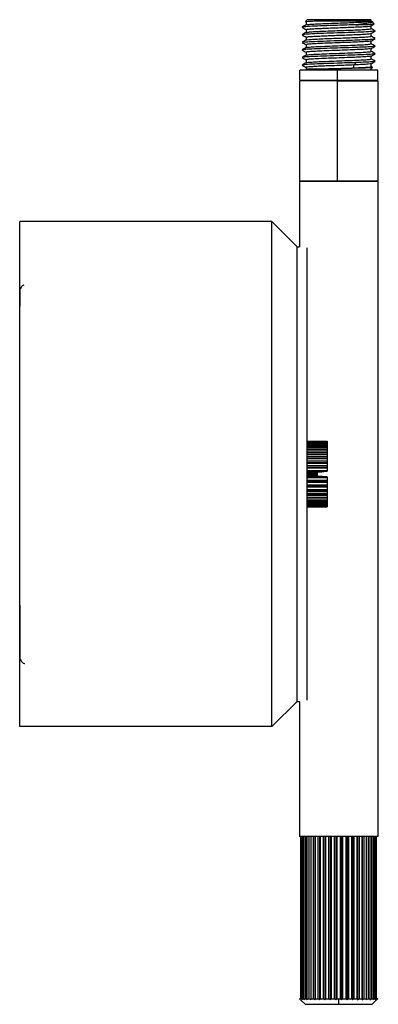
# Paper-space layout '_Izquierda' of a CAD drawing. Header units: millimetres. Extents: x -87 to 323, y -189 to 133.
# Tile 2 of 2: x 252 to 323, y -189 to 6. Entities that reach past the tile are written whole.
import ezdxf

# ---------------------------------------------------------------- set-up
doc = ezdxf.new("R2010")
doc.units = ezdxf.units.MM

psp = doc.layouts.new('_Izquierda')

# ---------------------------------------------------------------- linework, layer by layer
at = {"color": 7, "linetype": 'Continuous', "lineweight": 25}
for p, q in [((308.75, 6), (308.42, 5.67)), ((314.79, 5.8), (314.79, 6)), ((321.43, 5.82), (321.25, 6)), ((307.75, 4.5), (307.79, 4.49)), ((308.55, 5.55), (308.55, 4.98)), ((308.55, 4.05), (308.55, 3.48)), ((321.64, 5.6), (321.45, 5.72)), ((321.45, 4.22), (321.45, 4.79)), ((322.05, 5.2), (321.63, 5.62)), ((308.55, 2.55), (308.55, 1.98)), ((321.45, 2.72), (321.45, 3.29)), ((322.13, 3.77), (322.25, 3.75)), ((322.24, 2.27), (322.21, 2.27)), ((307.75, 0), (307.79, 0)), ((308.55, 1.05), (308.55, 0.48)), ((321.45, 1.22), (321.45, 1.79)), ((321.45, -0.28), (321.45, 0.29)), ((322.2, 0.77), (322.24, 0.77)), ((307.75, -1.5), (307.8, -1.5)), ((308.55, -0.45), (308.55, -1.02)), ((308.55, -1.95), (308.55, -2.52)), ((321.45, -1.78), (321.45, -1.21)), ((307.76, -3), (308.55, -3.46)), ((308.55, -3.45), (308.55, -3.8)), ((308.57, -3.82), (308.75, -4)), ((314.78, -3.71), (314.79, -4)), ((318.04, -3.54), (318.04, -2.96)), ((318.04, -3.54), (318.12, -3.64)), ((321.25, -4), (321.75, -3.5)), ((321.45, -3.28), (321.45, -2.71)), ((321.72, -3.43), (321.45, -3.27)), ((307.25, -4), (307.25, -6)), ((314.77, -6), (314.77, -4)), ((322.75, -6), (322.75, -4)), ((307.25, -6.1), (307.25, -39)), ((311.6, -6.1), (311.6, -6)), ((314.77, -26), (314.77, -6.1)), ((314.78, -6.1), (314.78, -6)), ((322.75, -6.1), (322.75, -155.79)), ((301.75, -34), (251.75, -34)), ((306.75, -39), (301.75, -34)), ((306.75, -39), (307.25, -39)), ((308.75, -77.5), (312.75, -77.5)), ((312.75, -77.55), (308.75, -77.55)), ((308.75, -77.6), (308.75, -77.55)), ((308.75, -77.6), (312.75, -77.6)), ((312.75, -77.74), (308.75, -77.74)), ((308.75, -77.85), (308.75, -77.74)), ((308.75, -77.85), (312.75, -77.85)), ((312.75, -77.55), (312.75, -77.56)), ((312.75, -77.74), (312.75, -77.85)), ((312.75, -78.07), (308.75, -78.07)), ((308.75, -78.23), (308.75, -78.07)), ((308.75, -78.23), (312.75, -78.23)), ((312.75, -78.53), (308.75, -78.53)), ((308.75, -78.73), (308.75, -78.53)), ((308.75, -78.73), (312.75, -78.73)), ((312.75, -79.11), (308.75, -79.11)), ((308.75, -79.36), (308.75, -79.11)), ((308.75, -79.36), (312.75, -79.36)), ((308.75, -80.09), (308.75, -79.81)), ((312.75, -79.81), (308.75, -79.81)), ((312.75, -78.07), (312.75, -78.23)), ((312.75, -78.53), (312.75, -78.73)), ((312.75, -79.11), (312.75, -79.36)), ((312.75, -79.81), (312.75, -80.06)), ((308.75, -80.06), (312.75, -80.06)), ((308.75, -80.09), (312.75, -80.09)), ((308.75, -80.91), (308.75, -80.59)), ((312.75, -80.59), (308.75, -80.59)), ((308.75, -80.84), (312.75, -80.84)), ((308.75, -80.91), (312.75, -80.91)), ((312.75, -81.46), (308.75, -81.46)), ((308.75, -81.69), (308.75, -81.46)), ((308.75, -81.69), (312.75, -81.69)), ((308.75, -81.8), (312.75, -81.8)), ((312.75, -80.59), (312.75, -80.91)), ((312.75, -81.46), (312.75, -81.8)), ((312.75, -82.38), (308.75, -82.38)), ((308.75, -82.59), (312.75, -82.59)), ((308.75, -82.73), (312.75, -82.73)), ((312.75, -83.33), (308.75, -83.33)), ((308.75, -83.53), (311.65, -83.53)), ((308.75, -83.7), (310.75, -83.7)), ((310.75, -83.6), (312.75, -83.44)), ((310.75, -83.7), (310.75, -83.6)), ((312.75, -82.38), (312.75, -82.73)), ((312.75, -83.33), (312.75, -83.44)), ((310.75, -84), (308.75, -84)), ((310.75, -84.3), (308.75, -84.3)), ((308.75, -84.47), (311.65, -84.47)), ((308.75, -84.67), (312.75, -84.67)), ((312.75, -85.27), (308.75, -85.27)), ((308.75, -85.41), (312.75, -85.41)), ((308.75, -85.62), (312.75, -85.62)), ((310.75, -84.4), (310.75, -84.3)), ((312.75, -84.56), (310.75, -84.4)), ((312.75, -84.56), (312.75, -84.67)), ((312.75, -85.27), (312.75, -85.62)), ((312.75, -86.2), (308.75, -86.2)), ((308.75, -86.31), (312.75, -86.31)), ((308.75, -86.54), (308.75, -86.31)), ((308.75, -86.54), (312.75, -86.54)), ((312.75, -87.09), (308.75, -87.09)), ((308.75, -87.41), (308.75, -87.09)), ((308.75, -87.16), (312.75, -87.16)), ((308.75, -87.41), (312.75, -87.41)), ((312.75, -86.2), (312.75, -86.54)), ((312.75, -87.09), (312.75, -87.41)), ((312.75, -87.91), (308.75, -87.91)), ((308.75, -88.19), (308.75, -87.91)), ((308.75, -87.94), (312.75, -87.94)), ((308.75, -88.19), (312.75, -88.19)), ((312.75, -88.64), (308.75, -88.64)), ((308.75, -88.89), (308.75, -88.64)), ((308.75, -88.89), (312.75, -88.89)), ((312.75, -89.27), (308.75, -89.27)), ((308.75, -89.47), (308.75, -89.27)), ((308.75, -89.47), (312.75, -89.47)), ((312.75, -87.94), (312.75, -88.19)), ((312.75, -88.64), (312.75, -88.89)), ((312.75, -89.27), (312.75, -89.47)), ((312.75, -89.77), (308.75, -89.77)), ((308.75, -89.93), (308.75, -89.77)), ((308.75, -89.93), (312.75, -89.93)), ((312.75, -90.15), (308.75, -90.15)), ((308.75, -90.26), (308.75, -90.15)), ((308.75, -90.26), (312.75, -90.26)), ((312.75, -90.4), (308.75, -90.4)), ((308.75, -90.45), (308.75, -90.4)), ((308.75, -90.45), (312.75, -90.45)), ((312.75, -90.5), (308.75, -90.5)), ((312.75, -89.77), (312.75, -89.93)), ((312.75, -90.15), (312.75, -90.26)), ((312.75, -90.44), (312.75, -90.45)), ((306.75, -129), (301.75, -134)), ((306.75, -129), (307.25, -129)), ((307.25, -129), (307.25, -155.79)), ((301.75, -134), (251.75, -134)), ((307.38, -155.79), (307.29, -155.79)), ((307.54, -187.89), (307.54, -155.79)), ((307.63, -155.79), (307.54, -155.79)), ((307.66, -155.79), (307.66, -187.89)), ((307.93, -187.89), (307.93, -155.79)), ((308.12, -155.79), (308.12, -187.89)), ((308.48, -187.89), (308.48, -155.79)), ((308.73, -155.79), (308.73, -187.89)), ((309.18, -187.89), (309.18, -155.79)), ((309.47, -155.79), (309.47, -187.89)), ((310, -187.89), (310, -155.79)), ((310.31, -155.79), (310.31, -188.11)), ((310.34, -155.79), (310.34, -187.89)), ((310.94, -187.89), (310.94, -155.79)), ((311.24, -155.79), (311.24, -188.11)), ((311.32, -155.79), (311.32, -187.89)), ((311.97, -187.89), (311.97, -155.79)), ((312.25, -155.79), (312.25, -188.11)), ((312.38, -155.79), (312.38, -187.89)), ((313.07, -187.89), (313.07, -155.79)), ((313.33, -155.79), (313.33, -188.11)), ((313.49, -155.79), (313.49, -187.89)), ((314.21, -187.89), (314.21, -155.79)), ((314.44, -155.79), (314.44, -188.11)), ((314.64, -155.79), (314.64, -187.89)), ((315.36, -187.89), (315.36, -155.79)), ((315.36, -155.79), (315.36, -155.79)), ((315.57, -155.79), (315.57, -188.11)), ((315.8, -155.79), (315.8, -187.89)), ((315.8, -155.79), (315.8, -155.79)), ((316.51, -187.89), (316.51, -155.79)), ((316.51, -155.79), (316.51, -155.79)), ((316.68, -155.79), (316.68, -188.11)), ((316.94, -155.79), (316.94, -187.89)), ((316.94, -155.79), (316.94, -155.79)), ((317.63, -187.89), (317.63, -155.79)), ((317.63, -155.79), (317.63, -155.79)), ((317.75, -155.79), (317.75, -188.11)), ((318.04, -155.79), (318.04, -187.89)), ((318.04, -155.79), (318.04, -155.79)), ((318.69, -187.89), (318.69, -155.79)), ((318.69, -155.79), (318.69, -155.79)), ((318.77, -155.79), (318.77, -188.11)), ((319.07, -155.79), (319.06, -155.79)), ((319.07, -155.79), (319.07, -187.89)), ((319.66, -187.89), (319.66, -155.79)), ((319.66, -155.79), (319.66, -155.79)), ((319.7, -155.79), (319.7, -188.11)), ((320, -155.79), (320, -187.89)), ((320, -155.79), (320, -155.79)), ((320.53, -187.89), (320.53, -155.79)), ((320.83, -155.79), (320.83, -187.89)), ((320.83, -155.79), (320.83, -155.79)), ((321.28, -187.89), (321.28, -155.79)), ((321.53, -155.79), (321.39, -155.79)), ((321.53, -155.79), (321.53, -187.89)), ((321.89, -187.89), (321.89, -155.79)), ((322.08, -155.79), (322.07, -155.79)), ((322.08, -155.79), (322.08, -187.89)), ((322.34, -187.89), (322.34, -155.79)), ((322.47, -155.79), (322.38, -155.79)), ((322.47, -155.79), (322.47, -187.89)), ((322.71, -155.79), (322.62, -155.79)), ((307.47, -188.11), (308.36, -189)), ((315, -187.89), (315, -189)), ((321.65, -189), (322.53, -188.11))]:
    psp.add_line(p, q, dxfattribs=at)
at = {"color": 7, "linetype": 'Continuous', "lineweight": 25, "flags": 128}
for points in [[(318.41, -2.5), (318.23, -2.73), (318.04, -2.96)], [(251.75, -109.93), (251.75, -112.22), (251.75, -114.07), (251.75, -115.72), (251.75, -117.13), (251.75, -118.52), (251.75, -119.42), (251.76, -119.99), (251.77, -120.43), (251.78, -120.55), (251.79, -120.63), (251.79, -120.65), (251.8, -120.66), (251.8, -120.66), (251.8, -120.66), (251.8, -120.67), (251.8, -120.67), (251.8, -120.67), (251.8, -120.67), (251.8, -120.68), (251.8, -120.68), (251.81, -120.69), (251.82, -120.7), (251.83, -120.71), (251.85, -120.7), (251.87, -120.71), (251.88, -120.72), (251.89, -120.73), (251.89, -120.74), (251.9, -120.74), (251.9, -120.75), (251.9, -120.75), (251.91, -120.76), (251.92, -120.77), (251.92, -120.79), (251.94, -120.82), (251.96, -120.86), (252.07, -121.05), (252.23, -121.26), (252.44, -121.41), (252.68, -121.49), (252.75, -121.49), (252.75, -121.49), (252.75, -121.49), (252.75, -121.49), (252.75, -121.49), (252.75, -121.49), (252.75, -121.49), (252.75, -121.49), (252.75, -121.49), (252.75, -121.49), (252.75, -121.49)]]:
    psp.add_lwpolyline(points, dxfattribs=at)
at = {"color": 7, "linetype": 'Continuous', "lineweight": 25}
for points, knots in [([(314.79, 6), (314.01, 6), (312.38, 6), (310.32, 6), (308.97, 6), (308.84, 6), (308.78, 6)], [0, 0, 0, 0, 0.244809, 0.509788, 0.774767, 1, 1, 1, 1]), ([(321.22, 6), (321.23, 6), (321.37, 6), (320.79, 6), (319.41, 6), (317.22, 6), (315.58, 6), (314.79, 6)], [0, 0, 0, 0, 0.018838, 0.254424, 0.509419, 0.764415, 1, 1, 1, 1]), ([(308.57, 4.99), (308.43, 4.91), (308.16, 4.75), (307.89, 4.6), (307.76, 4.52)], [0, 0, 0, 0, 0.499958, 1, 1, 1, 1]), ([(307.76, 4.5), (307.89, 4.42), (308.16, 4.27), (308.42, 4.11), (308.55, 4.04)], [0, 0, 0, 0, 0.510847, 1, 1, 1, 1]), ([(314.76, 4.88), (313.81, 4.84), (311.92, 4.78), (309.59, 4.69), (308.08, 4.6), (307.93, 4.55), (307.86, 4.52)], [0, 0, 0, 0, 0.265199, 0.530339, 0.795482, 1, 1, 1, 1]), ([(308.45, 5.64), (308.43, 5.64), (308.34, 5.66), (308.89, 5.7), (310.04, 5.75), (311.26, 5.78), (311.87, 5.8)], [0, 0, 0, 0, 0.061495, 0.376749, 0.689654, 1, 1, 1, 1]), ([(308.57, 4.98), (308.57, 4.99), (308.52, 5.01), (308.91, 5.05), (309.74, 5.12), (311.05, 5.19), (312.67, 5.26), (314.47, 5.33), (316.32, 5.39), (318.06, 5.46), (319.56, 5.53), (320.68, 5.6), (321.34, 5.66), (321.39, 5.7), (321.4, 5.72)], [0, 0, 0, 0, 0.002389, 0.094953, 0.18756, 0.280132, 0.372732, 0.465313, 0.557904, 0.650495, 0.743076, 0.835676, 0.928251, 1, 1, 1, 1]), ([(308.58, 4.05), (308.59, 4.06), (308.63, 4.1), (309.15, 4.15), (310.01, 4.21), (311.19, 4.27), (312.59, 4.33), (314.14, 4.39), (315.74, 4.45), (317.29, 4.51), (318.71, 4.57), (319.91, 4.62), (320.79, 4.68), (321.32, 4.74), (321.37, 4.77), (321.4, 4.78)], [0, 0, 0, 0, 0.06701, 0.146884, 0.22674, 0.306618, 0.386471, 0.466352, 0.546202, 0.626084, 0.705932, 0.785816, 0.865663, 0.945547, 1, 1, 1, 1]), ([(308.6, 3.48), (308.59, 3.49), (308.55, 3.51), (308.99, 3.56), (309.89, 3.63), (311.25, 3.7), (312.89, 3.77), (314.71, 3.83), (316.55, 3.9), (318.27, 3.97), (319.73, 4.04), (320.79, 4.11), (321.39, 4.17), (321.39, 4.2), (321.39, 4.22)], [0, 0, 0, 0, 0.014566, 0.106768, 0.198961, 0.291153, 0.383355, 0.475539, 0.567749, 0.659924, 0.752142, 0.844308, 0.936532, 1, 1, 1, 1]), ([(311.87, 5.8), (312.34, 5.8), (312.83, 5.8), (313.82, 5.8), (314.31, 5.8), (314.79, 5.8)], [0, 0, 0, 0, 0.5, 0.5, 1, 1, 1, 1]), ([(314.79, 5.8), (315.28, 5.8), (316.3, 5.8), (317.81, 5.8), (319.19, 5.8), (320.32, 5.8), (321.06, 5.8), (321.43, 5.8), (321.41, 5.8), (321.41, 5.8)], [0, 0, 0, 0, 0.143312, 0.296571, 0.455884, 0.616308, 0.772694, 0.920622, 1, 1, 1, 1]), ([(321.4, 5.69), (321.5, 5.66), (321.83, 5.56), (321.48, 5.4), (320.4, 5.2), (319.08, 5.07), (318.41, 5)], [0, 0, 0, 0, 0.124372, 0.408063, 0.699823, 1, 1, 1, 1]), ([(318.41, 5), (319.07, 5.02), (320.37, 5.05), (321.59, 5.1), (322.16, 5.14), (322.03, 5.16), (322.01, 5.16)], [0, 0, 0, 0, 0.305647, 0.609094, 0.910539, 1, 1, 1, 1]), ([(321.43, 4.78), (321.57, 4.86), (321.78, 4.98), (321.98, 5.1), (322.05, 5.14)], [0, 0, 0, 0, 0.65779, 1, 1, 1, 1]), ([(322.24, 3.77), (322.11, 3.85), (321.84, 4), (321.58, 4.15), (321.45, 4.23)], [0, 0, 0, 0, 0.5123258, 1, 1, 1, 1]), ([(308.57, 3.49), (308.43, 3.41), (308.16, 3.25), (307.89, 3.1), (307.75, 3.02)], [0, 0, 0, 0, 0.499958, 1, 1, 1, 1]), ([(307.76, 3), (307.89, 2.92), (308.16, 2.77), (308.42, 2.61), (308.55, 2.54)], [0, 0, 0, 0, 0.510322, 1, 1, 1, 1]), ([(308.57, 1.99), (308.43, 1.91), (308.16, 1.75), (307.89, 1.6), (307.76, 1.52)], [0, 0, 0, 0, 0.4999536, 1, 1, 1, 1]), ([(314.76, 3.38), (313.81, 3.34), (311.92, 3.28), (309.59, 3.19), (308.08, 3.1), (307.93, 3.05), (307.86, 3.02)], [0, 0, 0, 0, 0.265083, 0.530166, 0.795191, 1, 1, 1, 1]), ([(308.59, 2.55), (308.58, 2.55), (308.54, 2.58), (308.86, 2.63), (309.55, 2.69), (310.59, 2.74), (311.89, 2.8), (313.38, 2.86), (314.97, 2.92), (316.56, 2.98), (318.05, 3.04), (319.36, 3.1), (320.42, 3.16), (321.11, 3.21), (321.44, 3.26), (321.42, 3.28), (321.41, 3.28)], [0, 0, 0, 0, 0.028735, 0.108835, 0.188953, 0.269049, 0.34917, 0.429263, 0.509387, 0.589477, 0.669603, 0.749692, 0.829818, 0.909906, 0.990032, 1, 1, 1, 1]), ([(308.62, 1.98), (308.61, 1.99), (308.59, 2.02), (309.07, 2.07), (310.05, 2.14), (311.44, 2.21), (313.12, 2.28), (314.95, 2.34), (316.78, 2.41), (318.47, 2.48), (319.89, 2.55), (320.89, 2.61), (321.42, 2.67), (321.39, 2.71), (321.38, 2.72)], [0, 0, 0, 0, 0.026386, 0.118612, 0.210812, 0.303047, 0.395237, 0.487479, 0.579663, 0.671909, 0.764088, 0.856338, 0.948514, 1, 1, 1, 1]), ([(322.2, 3.74), (322.07, 3.71), (321.79, 3.65), (320.07, 3.56), (317.62, 3.47), (315.71, 3.41), (314.76, 3.38)], [0, 0, 0, 0, 0.236245, 0.490859, 0.745422, 1, 1, 1, 1]), ([(314.76, 1.87), (315.55, 1.9), (317.14, 1.95), (319.3, 2.03), (320.98, 2.11), (322.03, 2.18), (322.13, 2.23), (322.17, 2.25)], [0, 0, 0, 0, 0.2104559, 0.4210301, 0.6315358, 0.8420601, 1, 1, 1, 1]), ([(321.43, 3.28), (321.57, 3.36), (321.84, 3.51), (322.11, 3.67), (322.24, 3.75)], [0, 0, 0, 0, 0.4999599, 1, 1, 1, 1]), ([(321.44, 1.78), (321.57, 1.86), (321.84, 2.02), (322.11, 2.17), (322.25, 2.25)], [0, 0, 0, 0, 0.499954, 1, 1, 1, 1]), ([(322.24, 2.27), (322.11, 2.35), (321.84, 2.5), (321.58, 2.65), (321.45, 2.73)], [0, 0, 0, 0, 0.510228, 1, 1, 1, 1]), ([(307.75, 1.5), (307.89, 1.42), (308.15, 1.27), (308.42, 1.11), (308.55, 1.04)], [0, 0, 0, 0, 0.507647, 1, 1, 1, 1]), ([(308.57, 0.49), (308.43, 0.41), (308.16, 0.25), (307.89, 0.09), (307.76, 0.02)], [0, 0, 0, 0, 0.49996, 1, 1, 1, 1]), ([(307.86, 1.52), (307.93, 1.54), (308.08, 1.6), (309.59, 1.69), (311.92, 1.78), (313.81, 1.84), (314.76, 1.87)], [0, 0, 0, 0, 0.204556, 0.469659, 0.734765, 1, 1, 1, 1]), ([(314.76, 0.38), (313.81, 0.35), (311.92, 0.28), (309.59, 0.19), (308.08, 0.1), (307.92, 0.05), (307.86, 0.02)], [0, 0, 0, 0, 0.264643, 0.529638, 0.794342, 1, 1, 1, 1]), ([(321.35, 0.28), (321.34, 0.27), (321.32, 0.23), (320.55, 0.16), (319.17, 0.09), (317.31, 0.01), (315.21, -0.07), (313.09, -0.15), (311.17, -0.23), (309.67, -0.31), (308.72, -0.38), (308.62, -0.43), (308.58, -0.45)], [0, 0, 0, 0, 0.052333, 0.158758, 0.265314, 0.371752, 0.478295, 0.584749, 0.691277, 0.797749, 0.90426, 1, 1, 1, 1]), ([(321.37, 1.78), (321.33, 1.76), (321.24, 1.72), (320.32, 1.65), (318.82, 1.57), (316.9, 1.49), (314.78, 1.41), (312.69, 1.34), (310.83, 1.26), (309.44, 1.18), (308.64, 1.11), (308.63, 1.06), (308.62, 1.05)], [0, 0, 0, 0, 0.077857, 0.183785, 0.289732, 0.395679, 0.501606, 0.607571, 0.71348, 0.819461, 0.925352, 1, 1, 1, 1]), ([(308.65, 0.48), (308.66, 0.5), (308.68, 0.54), (309.44, 0.6), (310.83, 0.68), (312.69, 0.76), (314.78, 0.84), (316.9, 0.92), (318.82, 0.99), (320.33, 1.07), (321.28, 1.15), (321.38, 1.2), (321.42, 1.22)], [0, 0, 0, 0, 0.05493, 0.161009, 0.267179, 0.373276, 0.479429, 0.585545, 0.691679, 0.797814, 0.903931, 1, 1, 1, 1]), ([(322.15, 0.74), (322.11, 0.73), (322.01, 0.68), (320.98, 0.61), (319.3, 0.53), (317.14, 0.45), (315.55, 0.4), (314.76, 0.38)], [0, 0, 0, 0, 0.150444, 0.362668, 0.575213, 0.78745, 1, 1, 1, 1]), ([(321.43, 0.28), (321.56, 0.36), (321.83, 0.51), (322.1, 0.67), (322.24, 0.75)], [0, 0, 0, 0, 0.499958, 1, 1, 1, 1]), ([(322.24, 0.77), (322.11, 0.85), (321.84, 1), (321.58, 1.15), (321.45, 1.23)], [0, 0, 0, 0, 0.5116, 1, 1, 1, 1]), ([(307.75, 0), (307.89, -0.08), (308.15, -0.23), (308.42, -0.39), (308.55, -0.46)], [0, 0, 0, 0, 0.5103369, 1, 1, 1, 1]), ([(308.57, -1.01), (308.43, -1.09), (308.16, -1.25), (307.89, -1.4), (307.76, -1.48)], [0, 0, 0, 0, 0.499953, 1, 1, 1, 1]), ([(307.76, -1.5), (307.89, -1.58), (308.16, -1.73), (308.42, -1.89), (308.55, -1.96)], [0, 0, 0, 0, 0.510584, 1, 1, 1, 1]), ([(314.76, -1.12), (313.81, -1.16), (311.92, -1.22), (309.59, -1.31), (308.09, -1.4), (307.93, -1.45), (307.87, -1.48)], [0, 0, 0, 0, 0.2663735, 0.5327616, 0.79933, 1, 1, 1, 1]), ([(321.36, -1.22), (321.37, -1.23), (321.4, -1.26), (320.76, -1.32), (319.49, -1.4), (317.7, -1.48), (315.64, -1.56), (313.5, -1.63), (311.54, -1.71), (309.91, -1.79), (308.9, -1.87), (308.46, -1.92), (308.57, -1.95), (308.58, -1.95)], [0, 0, 0, 0, 0.033975, 0.140169, 0.246517, 0.352707, 0.459055, 0.565247, 0.671592, 0.77779, 0.884128, 0.990337, 1, 1, 1, 1]), ([(308.58, -2.52), (308.67, -2.49), (308.84, -2.44), (309.93, -2.37), (311.53, -2.29), (313.51, -2.21), (315.64, -2.13), (317.7, -2.05), (319.49, -1.98), (320.76, -1.9), (321.43, -1.83), (321.38, -1.79), (321.36, -1.78)], [0, 0, 0, 0, 0.099481, 0.205481, 0.311341, 0.417348, 0.523202, 0.629212, 0.735064, 0.841073, 0.94693, 1, 1, 1, 1]), ([(308.64, -1.01), (308.68, -1), (308.77, -0.95), (309.67, -0.88), (311.17, -0.8), (313.09, -0.73), (315.21, -0.65), (317.31, -0.57), (319.16, -0.49), (320.56, -0.41), (321.36, -0.34), (321.37, -0.3), (321.38, -0.28)], [0, 0, 0, 0, 0.073411, 0.179845, 0.28624, 0.392692, 0.499068, 0.605535, 0.711896, 0.818375, 0.924723, 1, 1, 1, 1]), ([(322.14, -0.73), (322.18, -0.73), (322.4, -0.77), (321.72, -0.84), (320.1, -0.94), (317.61, -1.03), (315.71, -1.09), (314.76, -1.12)], [0, 0, 0, 0, 0.053996, 0.29038, 0.527051, 0.763398, 1, 1, 1, 1]), ([(321.43, -1.22), (321.57, -1.14), (321.84, -0.98), (322.11, -0.83), (322.24, -0.75)], [0, 0, 0, 0, 0.49996, 1, 1, 1, 1]), ([(322.24, -0.73), (322.11, -0.66), (321.84, -0.5), (321.58, -0.35), (321.45, -0.27)], [0, 0, 0, 0, 0.5087262, 1, 1, 1, 1]), ([(322.24, -2.23), (322.11, -2.15), (321.84, -2), (321.58, -1.85), (321.45, -1.77)], [0, 0, 0, 0, 0.510739, 1, 1, 1, 1]), ([(308.56, -2.52), (308.43, -2.59), (308.16, -2.75), (307.89, -2.91), (307.75, -2.99)], [0, 0, 0, 0, 0.4999658, 1, 1, 1, 1]), ([(314.76, -2.62), (313.81, -2.66), (311.92, -2.72), (309.59, -2.81), (308.07, -2.9), (307.92, -2.96), (307.85, -2.98)], [0, 0, 0, 0, 0.263797, 0.527608, 0.791421, 1, 1, 1, 1]), ([(311.32, -3.8), (310.8, -3.8), (309.76, -3.8), (308.88, -3.8), (308.5, -3.8), (308.57, -3.8), (308.59, -3.8)], [0, 0, 0, 0, 0.326252, 0.647414, 0.949353, 1, 1, 1, 1]), ([(318.04, -2.96), (317.61, -2.98), (316.75, -3.01), (315.33, -3.07), (313.91, -3.12), (312.54, -3.17), (311.29, -3.22), (310.22, -3.28), (309.37, -3.33), (308.81, -3.38), (308.55, -3.42), (308.58, -3.45), (308.59, -3.45)], [0, 0, 0, 0, 0.106499, 0.212968, 0.319464, 0.425944, 0.532437, 0.63892, 0.74541, 0.851896, 0.958382, 1, 1, 1, 1]), ([(311.32, -3.8), (311.81, -3.78), (312.34, -3.76), (313.45, -3.71), (314.04, -3.69), (315.21, -3.65), (315.81, -3.63), (316.96, -3.58), (317.52, -3.56), (318.04, -3.54)], [0, 0, 0, 0, 0.25, 0.25, 0.5, 0.5, 0.75, 0.75, 1, 1, 1, 1]), ([(314.78, -3.71), (314.21, -3.73), (313.61, -3.74), (312.43, -3.77), (311.85, -3.79), (311.32, -3.8)], [0, 0, 0, 0, 0.5, 0.5, 1, 1, 1, 1]), ([(318.41, -2.5), (317.86, -2.52), (317.26, -2.54), (316.03, -2.58), (315.39, -2.6), (314.76, -2.62)], [0, 0, 0, 0, 0.5, 0.5, 1, 1, 1, 1]), ([(318.12, -3.63), (317.57, -3.65), (317, -3.66), (315.87, -3.69), (315.31, -3.7), (314.78, -3.71)], [0, 0, 0, 0, 0.5, 0.5, 1, 1, 1, 1]), ([(321.41, -2.72), (321.41, -2.72), (321.47, -2.75), (320.92, -2.81), (319.82, -2.88), (318.63, -2.94), (318.04, -2.96)], [0, 0, 0, 0, 0.024753, 0.349825, 0.675101, 1, 1, 1, 1]), ([(318.04, -3.54), (318.63, -3.51), (319.81, -3.46), (320.94, -3.38), (321.49, -3.32), (321.4, -3.29), (321.38, -3.28)], [0, 0, 0, 0, 0.302959, 0.606269, 0.909389, 1, 1, 1, 1]), ([(321.72, -3.47), (321.73, -3.48), (321.79, -3.5), (321.24, -3.54), (320.05, -3.58), (318.76, -3.62), (318.12, -3.63)], [0, 0, 0, 0, 0.079065, 0.373207, 0.685673, 1, 1, 1, 1]), ([(322.2, -2.26), (322.21, -2.26), (322.28, -2.29), (321.66, -2.34), (320.42, -2.42), (319.08, -2.47), (318.41, -2.5)], [0, 0, 0, 0, 0.032221, 0.354807, 0.677592, 1, 1, 1, 1]), ([(321.43, -2.72), (321.57, -2.64), (321.84, -2.49), (322.11, -2.33), (322.24, -2.25)], [0, 0, 0, 0, 0.499963, 1, 1, 1, 1]), ([(314.77, -4), (313.8, -4), (311.78, -4), (309.22, -4), (307.53, -4), (307.36, -4), (307.29, -4)], [0, 0, 0, 0, 0.244674, 0.509507, 0.774341, 1, 1, 1, 1]), ([(322.71, -4), (322.72, -4), (322.9, -4), (322.19, -4), (320.49, -4), (317.78, -4), (315.75, -4), (314.77, -4)], [0, 0, 0, 0, 0.018318, 0.254028, 0.509159, 0.76429, 1, 1, 1, 1]), ([(307.29, -6), (307.36, -6), (307.53, -6), (309.22, -6), (311.78, -6), (313.8, -6), (314.77, -6)], [0, 0, 0, 0, 0.225659, 0.490493, 0.755326, 1, 1, 1, 1]), ([(314.77, -6.1), (313.8, -6.1), (311.78, -6.1), (309.22, -6.1), (307.53, -6.1), (307.36, -6.1), (307.29, -6.1)], [0, 0, 0, 0, 0.244674, 0.509507, 0.774341, 1, 1, 1, 1]), ([(314.77, -6), (315.75, -6), (317.78, -6), (320.49, -6), (322.19, -6), (322.9, -6), (322.72, -6), (322.71, -6)], [0, 0, 0, 0, 0.2357102, 0.490841, 0.7459718, 0.981682, 1, 1, 1, 1]), ([(314.77, -6.1), (315.75, -6.1), (317.78, -6.1), (320.49, -6.1), (322.19, -6.1), (322.9, -6.1), (322.72, -6.1), (322.71, -6.1)], [0, 0, 0, 0, 0.23571, 0.490841, 0.745972, 0.981682, 1, 1, 1, 1]), ([(322.75, -26), (322.75, -26), (322.71, -26), (322.53, -26), (322.39, -26), (322.02, -26), (321.78, -26), (321.2, -26), (320.86, -26), (320.1, -26), (319.68, -26), (318.8, -26), (318.33, -26), (317.38, -26), (316.89, -26), (315.93, -26), (315.46, -26), (314.54, -26), (314.07, -26), (313.11, -26), (312.62, -26), (311.67, -26), (311.2, -26), (310.32, -26), (309.9, -26), (309.14, -26), (308.8, -26), (308.22, -26), (307.98, -26), (307.61, -26), (307.47, -26), (307.29, -26), (307.25, -26), (307.25, -26)], [0, 0, 0, 0, 0.0625, 0.0625, 0.125, 0.125, 0.1875, 0.1875, 0.25, 0.25, 0.3125, 0.3125, 0.375, 0.375, 0.4375, 0.4375, 0.5, 0.5, 0.5625, 0.5625, 0.625, 0.625, 0.6875, 0.6875, 0.75, 0.75, 0.8125, 0.8125, 0.875, 0.875, 0.9375, 0.9375, 1, 1, 1, 1]), ([(307.29, -26), (307.36, -26), (307.53, -26), (309.22, -26), (311.78, -26), (313.8, -26), (314.77, -26)], [0, 0, 0, 0, 0.225659, 0.490493, 0.755326, 1, 1, 1, 1]), ([(314.77, -26), (315.75, -26), (317.78, -26), (320.49, -26), (322.19, -26), (322.9, -26), (322.72, -26), (322.71, -26)], [0, 0, 0, 0, 0.23571, 0.490841, 0.745972, 0.981682, 1, 1, 1, 1]), ([(251.75, -134), (251.75, -134), (251.75, -133.74), (251.75, -132.59), (251.75, -131.71), (251.75, -129.27), (251.75, -127.72), (251.75, -123.98), (251.75, -121.8), (251.75, -116.91), (251.75, -114.22), (251.75, -108.5), (251.75, -105.48), (251.75, -99.33), (251.75, -96.19), (251.75, -90), (251.75, -86.95), (251.75, -81.05), (251.75, -78), (251.75, -71.81), (251.75, -68.67), (251.75, -62.52), (251.75, -59.5), (251.75, -53.78), (251.75, -51.09), (251.75, -46.2), (251.75, -44.02), (251.75, -40.28), (251.75, -38.73), (251.75, -36.29), (251.75, -35.41), (251.75, -34.26), (251.75, -34), (251.75, -34)], [0, 0, 0, 0, 0.0625, 0.0625, 0.125, 0.125, 0.1875, 0.1875, 0.25, 0.25, 0.3125, 0.3125, 0.375, 0.375, 0.4375, 0.4375, 0.5, 0.5, 0.5625, 0.5625, 0.625, 0.625, 0.6875, 0.6875, 0.75, 0.75, 0.8125, 0.8125, 0.875, 0.875, 0.9375, 0.9375, 1, 1, 1, 1]), ([(301.75, -134), (301.75, -134), (301.75, -133.74), (301.75, -132.59), (301.75, -131.71), (301.75, -129.27), (301.75, -127.72), (301.75, -123.98), (301.75, -121.8), (301.75, -116.91), (301.75, -114.22), (301.75, -108.5), (301.75, -105.48), (301.75, -99.33), (301.75, -96.19), (301.75, -90), (301.75, -86.95), (301.75, -81.05), (301.75, -78), (301.75, -71.81), (301.75, -68.67), (301.75, -62.52), (301.75, -59.5), (301.75, -53.78), (301.75, -51.09), (301.75, -46.2), (301.75, -44.02), (301.75, -40.28), (301.75, -38.73), (301.75, -36.29), (301.75, -35.41), (301.75, -34.26), (301.75, -34), (301.75, -34)], [0, 0, 0, 0, 0.0625, 0.0625, 0.125, 0.125, 0.1875, 0.1875, 0.25, 0.25, 0.3125, 0.3125, 0.375, 0.375, 0.4375, 0.4375, 0.5, 0.5, 0.5625, 0.5625, 0.625, 0.625, 0.6875, 0.6875, 0.75, 0.75, 0.8125, 0.8125, 0.875, 0.875, 0.9375, 0.9375, 1, 1, 1, 1]), ([(306.75, -129), (306.75, -129), (306.75, -128.76), (306.75, -127.73), (306.75, -126.94), (306.75, -124.74), (306.75, -123.35), (306.75, -119.98), (306.75, -118.02), (306.75, -113.62), (306.75, -111.2), (306.75, -106.05), (306.75, -103.33), (306.75, -97.79), (306.75, -94.97), (306.75, -89.4), (306.75, -86.65), (306.75, -81.35), (306.75, -78.6), (306.75, -73.03), (306.75, -70.21), (306.75, -64.67), (306.75, -61.95), (306.75, -56.8), (306.75, -54.38), (306.75, -49.98), (306.75, -48.02), (306.75, -44.65), (306.75, -43.26), (306.75, -41.06), (306.75, -40.27), (306.75, -39.24), (306.75, -39), (306.75, -39)], [0, 0, 0, 0, 0.0625, 0.0625, 0.125, 0.125, 0.1875, 0.1875, 0.25, 0.25, 0.3125, 0.3125, 0.375, 0.375, 0.4375, 0.4375, 0.5, 0.5, 0.5625, 0.5625, 0.625, 0.625, 0.6875, 0.6875, 0.75, 0.75, 0.8125, 0.8125, 0.875, 0.875, 0.9375, 0.9375, 1, 1, 1, 1]), ([(306.75, -129), (306.75, -129), (306.75, -128.76), (306.75, -127.73), (306.75, -126.94), (306.75, -124.74), (306.75, -123.35), (306.75, -119.98), (306.75, -118.02), (306.75, -113.62), (306.75, -111.2), (306.75, -106.05), (306.75, -103.33), (306.75, -97.79), (306.75, -94.97), (306.75, -89.4), (306.75, -86.65), (306.75, -81.35), (306.75, -78.6), (306.75, -73.03), (306.75, -70.21), (306.75, -64.67), (306.75, -61.95), (306.75, -56.8), (306.75, -54.38), (306.75, -49.98), (306.75, -48.02), (306.75, -44.65), (306.75, -43.26), (306.75, -41.06), (306.75, -40.27), (306.75, -39.24), (306.75, -39), (306.75, -39)], [0, 0, 0, 0, 0.0625, 0.0625, 0.125, 0.125, 0.1875, 0.1875, 0.25, 0.25, 0.3125, 0.3125, 0.375, 0.375, 0.4375, 0.4375, 0.5, 0.5, 0.5625, 0.5625, 0.625, 0.625, 0.6875, 0.6875, 0.75, 0.75, 0.8125, 0.8125, 0.875, 0.875, 0.9375, 0.9375, 1, 1, 1, 1]), ([(308.75, -128.79), (308.75, -128.73), (308.75, -128.55), (308.75, -127.13), (308.75, -124.54), (308.75, -120.77), (308.75, -115.97), (308.75, -110.29), (308.75, -104), (308.75, -97.36), (308.75, -90.65), (308.75, -84), (308.75, -77.35), (308.75, -70.64), (308.75, -64), (308.75, -57.71), (308.75, -52.03), (308.75, -47.23), (308.75, -43.46), (308.75, -40.87), (308.75, -39.45), (308.75, -39.27), (308.75, -39.21)], [0, 0, 0, 0, 0.027241, 0.077919, 0.130588, 0.184675, 0.239499, 0.294322, 0.348409, 0.401078, 0.451756, 0.5, 0.548244, 0.598922, 0.651591, 0.705678, 0.760501, 0.815325, 0.869412, 0.922081, 0.972759, 1, 1, 1, 1]), ([(252.59, -46.57), (252.47, -46.61), (252.2, -46.69), (252.1, -46.91), (252, -47.08), (251.94, -47.19), (251.92, -47.22), (251.91, -47.23), (251.91, -47.24), (251.9, -47.25), (251.9, -47.25), (251.9, -47.26), (251.89, -47.27), (251.88, -47.28), (251.84, -47.33), (251.84, -47.22), (251.76, -47.26), (251.76, -47.42), (251.75, -47.99), (251.75, -48.88), (251.75, -49.63), (251.75, -50.35), (251.75, -50.71)], [0, 0, 0, 0, 0.048643, 0.112214, 0.141735, 0.145718, 0.147038, 0.147553, 0.147989, 0.148373, 0.148741, 0.149135, 0.14959, 0.15076, 0.15235, 0.181597, 0.305114, 0.46314, 0.655677, 0.821932, 0.909515, 1, 1, 1, 1]), ([(322.47, -155.79), (322.41, -155.79), (322.2, -155.79), (320.59, -155.79), (318.01, -155.79), (315, -155.79), (311.99, -155.79), (309.4, -155.79), (307.77, -155.79), (307.56, -155.79), (307.49, -155.79)], [0, 0, 0, 0, 0.0658575, 0.2126013, 0.3593451, 0.4949187, 0.6304924, 0.7772362, 0.92398, 1, 1, 1, 1]), ([(308.36, -189), (308.36, -189), (308.4, -189), (308.55, -189), (308.66, -189), (308.99, -189), (309.19, -189), (309.69, -189), (309.98, -189), (310.63, -189), (310.99, -189), (311.75, -189), (312.15, -189), (312.97, -189), (313.38, -189), (314.21, -189), (314.61, -189), (315, -189)], [0, 0, 0, 0, 0.125, 0.125, 0.25, 0.25, 0.375, 0.375, 0.5, 0.5, 0.625, 0.625, 0.75, 0.75, 0.875, 0.875, 1, 1, 1, 1]), ([(315, -189), (315.39, -189), (315.8, -189), (316.62, -189), (317.04, -189), (317.86, -189), (318.26, -189), (319.02, -189), (319.38, -189), (320.02, -189), (320.31, -189), (320.81, -189), (321.02, -189), (321.34, -189), (321.46, -189), (321.61, -189), (321.65, -189), (321.65, -189)], [0, 0, 0, 0, 0.125, 0.125, 0.25, 0.25, 0.375, 0.375, 0.5, 0.5, 0.625, 0.625, 0.75, 0.75, 0.875, 0.875, 1, 1, 1, 1]), ([(322.64, -188), (322.65, -188), (322.68, -187.96), (322.72, -187.93), (322.75, -187.89)], [0, 0, 0, 0, 0.117984, 1, 1, 1, 1])]:
    psp.add_open_spline(points, degree=3, knots=knots, dxfattribs=at)
for points in [[(318.41, 5), (317.3, 4.96), (316.02, 4.92), (314.76, 4.88)], [(321.44, 5.73), (321.41, 5.75), (321.29, 5.78), (321.09, 5.8)], [(312.75, -77.5), (312.75, -77.51), (312.75, -77.52), (312.75, -77.55)], [(312.75, -77.6), (312.75, -77.64), (312.75, -77.68), (312.75, -77.74)], [(312.75, -77.85), (312.75, -77.91), (312.75, -77.98), (312.75, -78.07)], [(312.75, -78.23), (312.75, -78.32), (312.75, -78.42), (312.75, -78.53)], [(312.75, -78.73), (312.75, -78.85), (312.75, -78.98), (312.75, -79.11)], [(312.75, -79.36), (312.75, -79.5), (312.75, -79.65), (312.75, -79.81)], [(312.75, -80.09), (312.75, -80.25), (312.75, -80.42), (312.75, -80.59)], [(312.75, -80.91), (312.75, -81.09), (312.75, -81.27), (312.75, -81.46)], [(312.75, -81.8), (312.75, -81.99), (312.75, -82.18), (312.75, -82.38)], [(310.75, -83.7), (310.75, -83.8), (310.75, -83.9), (310.75, -84)], [(312.75, -82.73), (312.75, -82.93), (312.75, -83.13), (312.75, -83.33)], [(310.75, -84), (310.75, -84.1), (310.75, -84.2), (310.75, -84.3)], [(312.75, -84.67), (312.75, -84.87), (312.75, -85.07), (312.75, -85.27)], [(312.75, -85.62), (312.75, -85.82), (312.75, -86.01), (312.75, -86.2)], [(312.75, -86.54), (312.75, -86.73), (312.75, -86.91), (312.75, -87.09)], [(312.75, -87.41), (312.75, -87.58), (312.75, -87.75), (312.75, -87.91)], [(312.75, -88.19), (312.75, -88.35), (312.75, -88.5), (312.75, -88.64)], [(312.75, -88.89), (312.75, -89.02), (312.75, -89.15), (312.75, -89.27)], [(312.75, -89.47), (312.75, -89.58), (312.75, -89.68), (312.75, -89.77)], [(312.75, -89.93), (312.75, -90.02), (312.75, -90.09), (312.75, -90.15)], [(312.75, -90.26), (312.75, -90.32), (312.75, -90.36), (312.75, -90.4)], [(312.75, -90.45), (312.75, -90.48), (312.75, -90.49), (312.75, -90.5)], [(307.31, -155.79), (307.28, -155.79), (307.26, -155.79), (307.26, -155.79)], [(307.54, -155.79), (307.47, -155.79), (307.42, -155.79), (307.38, -155.79)], [(307.93, -155.79), (307.83, -155.79), (307.74, -155.79), (307.66, -155.79)], [(308.48, -155.79), (308.35, -155.79), (308.23, -155.79), (308.12, -155.79)], [(309.18, -155.79), (309.02, -155.79), (308.87, -155.79), (308.73, -155.79)], [(310, -155.79), (309.82, -155.79), (309.64, -155.79), (309.47, -155.79)], [(310.94, -155.79), (310.74, -155.79), (310.54, -155.79), (310.34, -155.79)], [(311.97, -155.79), (311.75, -155.79), (311.53, -155.79), (311.32, -155.79)], [(313.07, -155.79), (312.83, -155.79), (312.6, -155.79), (312.38, -155.79)], [(314.21, -155.79), (313.97, -155.79), (313.73, -155.79), (313.49, -155.79)], [(315.36, -155.79), (315.12, -155.79), (314.88, -155.79), (314.64, -155.79)], [(316.51, -155.79), (316.28, -155.79), (316.04, -155.79), (315.8, -155.79)], [(317.63, -155.79), (317.4, -155.79), (317.17, -155.79), (316.94, -155.79)], [(318.69, -155.79), (318.48, -155.79), (318.26, -155.79), (318.04, -155.79)], [(319.66, -155.79), (319.47, -155.79), (319.27, -155.79), (319.07, -155.79)], [(320.53, -155.79), (320.36, -155.79), (320.19, -155.79), (320, -155.79)], [(321.28, -155.79), (321.14, -155.79), (320.99, -155.79), (320.83, -155.79)], [(321.89, -155.79), (321.78, -155.79), (321.66, -155.79), (321.53, -155.79)], [(322.34, -155.79), (322.26, -155.79), (322.18, -155.79), (322.08, -155.79)], [(322.63, -155.79), (322.59, -155.79), (322.53, -155.79), (322.47, -155.79)], [(322.75, -155.79), (322.74, -155.79), (322.73, -155.79), (322.7, -155.79)], [(307.47, -188.11), (307.4, -188.04), (307.33, -187.97), (307.26, -187.89)], [(307.26, -187.89), (307.26, -187.89), (307.28, -187.89), (307.31, -187.89)], [(307.31, -187.89), (307.39, -187.97), (307.48, -188.04), (307.56, -188.11)], [(307.56, -188.11), (307.5, -188.04), (307.44, -187.97), (307.38, -187.89)], [(307.38, -187.89), (307.42, -187.89), (307.47, -187.89), (307.54, -187.89)], [(307.54, -187.89), (307.63, -187.97), (307.72, -188.04), (307.81, -188.11)], [(307.81, -188.11), (307.76, -188.04), (307.71, -187.97), (307.66, -187.89)], [(307.66, -187.89), (307.74, -187.89), (307.83, -187.89), (307.93, -187.89)], [(307.93, -187.89), (308.03, -187.97), (308.12, -188.04), (308.22, -188.11)], [(308.22, -188.11), (308.19, -188.04), (308.15, -187.97), (308.12, -187.89)], [(308.12, -187.89), (308.23, -187.89), (308.35, -187.89), (308.48, -187.89)], [(308.48, -187.89), (308.58, -187.97), (308.68, -188.04), (308.78, -188.11)], [(308.78, -188.11), (308.76, -188.04), (308.74, -187.97), (308.73, -187.89)], [(308.73, -187.89), (308.87, -187.89), (309.02, -187.89), (309.18, -187.89)], [(309.18, -187.89), (309.28, -187.97), (309.38, -188.04), (309.48, -188.11)], [(309.48, -188.11), (309.48, -188.04), (309.48, -187.97), (309.47, -187.89)], [(309.47, -187.89), (309.64, -187.89), (309.82, -187.89), (310, -187.89)], [(310, -187.89), (310.1, -187.97), (310.21, -188.04), (310.31, -188.11)], [(310.31, -188.11), (310.32, -188.04), (310.33, -187.97), (310.34, -187.89)], [(310.34, -187.89), (310.54, -187.89), (310.74, -187.89), (310.94, -187.89)], [(310.94, -187.89), (311.04, -187.97), (311.14, -188.04), (311.24, -188.11)], [(311.24, -188.11), (311.27, -188.04), (311.29, -187.97), (311.32, -187.89)], [(311.32, -187.89), (311.53, -187.89), (311.75, -187.89), (311.97, -187.89)], [(311.97, -187.89), (312.06, -187.97), (312.16, -188.04), (312.25, -188.11)], [(312.25, -188.11), (312.29, -188.04), (312.34, -187.97), (312.38, -187.89)], [(312.38, -187.89), (312.6, -187.89), (312.83, -187.89), (313.07, -187.89)], [(313.07, -187.89), (313.15, -187.97), (313.24, -188.04), (313.33, -188.11)], [(313.33, -188.11), (313.38, -188.04), (313.44, -187.97), (313.49, -187.89)], [(313.49, -187.89), (313.73, -187.89), (313.97, -187.89), (314.21, -187.89)], [(314.21, -187.89), (314.28, -187.97), (314.36, -188.04), (314.44, -188.11)], [(314.44, -188.11), (314.51, -188.04), (314.58, -187.97), (314.64, -187.89)], [(314.64, -187.89), (314.76, -187.89), (314.88, -187.89), (315, -187.89)], [(315, -187.89), (315.12, -187.89), (315.24, -187.89), (315.36, -187.89)], [(315.36, -187.89), (315.43, -187.97), (315.5, -188.04), (315.57, -188.11)], [(315.57, -188.11), (315.64, -188.04), (315.72, -187.97), (315.8, -187.89)], [(315.8, -187.89), (316.04, -187.89), (316.28, -187.89), (316.51, -187.89)], [(316.51, -187.89), (316.57, -187.97), (316.62, -188.04), (316.68, -188.11)], [(316.68, -188.11), (316.77, -188.04), (316.85, -187.97), (316.94, -187.89)], [(316.94, -187.89), (317.17, -187.89), (317.4, -187.89), (317.63, -187.89)], [(317.63, -187.89), (317.67, -187.97), (317.71, -188.04), (317.75, -188.11)], [(317.75, -188.11), (317.85, -188.04), (317.94, -187.97), (318.04, -187.89)], [(318.04, -187.89), (318.26, -187.89), (318.48, -187.89), (318.69, -187.89)], [(318.69, -187.89), (318.71, -187.97), (318.74, -188.04), (318.77, -188.11)], [(318.77, -188.11), (318.87, -188.04), (318.97, -187.97), (319.07, -187.89)], [(319.07, -187.89), (319.27, -187.89), (319.47, -187.89), (319.66, -187.89)], [(319.66, -187.89), (319.67, -187.97), (319.69, -188.04), (319.7, -188.11)], [(319.7, -188.11), (319.8, -188.04), (319.9, -187.97), (320, -187.89)], [(320, -187.89), (320.19, -187.89), (320.36, -187.89), (320.53, -187.89)], [(320.53, -187.89), (320.53, -187.97), (320.53, -188.04), (320.52, -188.11)], [(320.52, -188.11), (320.63, -188.04), (320.73, -187.97), (320.83, -187.89)], [(320.83, -187.89), (320.99, -187.89), (321.14, -187.89), (321.28, -187.89)], [(321.28, -187.89), (321.26, -187.97), (321.24, -188.04), (321.22, -188.11)], [(321.22, -188.11), (321.33, -188.04), (321.43, -187.97), (321.53, -187.89)], [(321.53, -187.89), (321.66, -187.89), (321.78, -187.89), (321.89, -187.89)], [(321.89, -187.89), (321.85, -187.97), (321.82, -188.04), (321.79, -188.11)], [(321.79, -188.11), (321.88, -188.04), (321.98, -187.97), (322.08, -187.89)], [(322.08, -187.89), (322.18, -187.89), (322.26, -187.89), (322.34, -187.89)], [(322.34, -187.89), (322.29, -187.97), (322.25, -188.04), (322.2, -188.11)], [(322.2, -188.11), (322.29, -188.04), (322.38, -187.97), (322.47, -187.89)], [(322.63, -187.89), (322.57, -187.97), (322.51, -188.04), (322.45, -188.11)], [(322.45, -188.11), (322.53, -188.04), (322.61, -187.97), (322.7, -187.89)], [(322.47, -187.89), (322.53, -187.89), (322.59, -187.89), (322.63, -187.89)], [(322.75, -187.89), (322.68, -187.97), (322.6, -188.04), (322.53, -188.11)], [(322.7, -187.89), (322.73, -187.89), (322.74, -187.89), (322.75, -187.89)]]:
    psp.add_open_spline(points, degree=3, dxfattribs=at)

doc.saveas('drawing.dxf')
